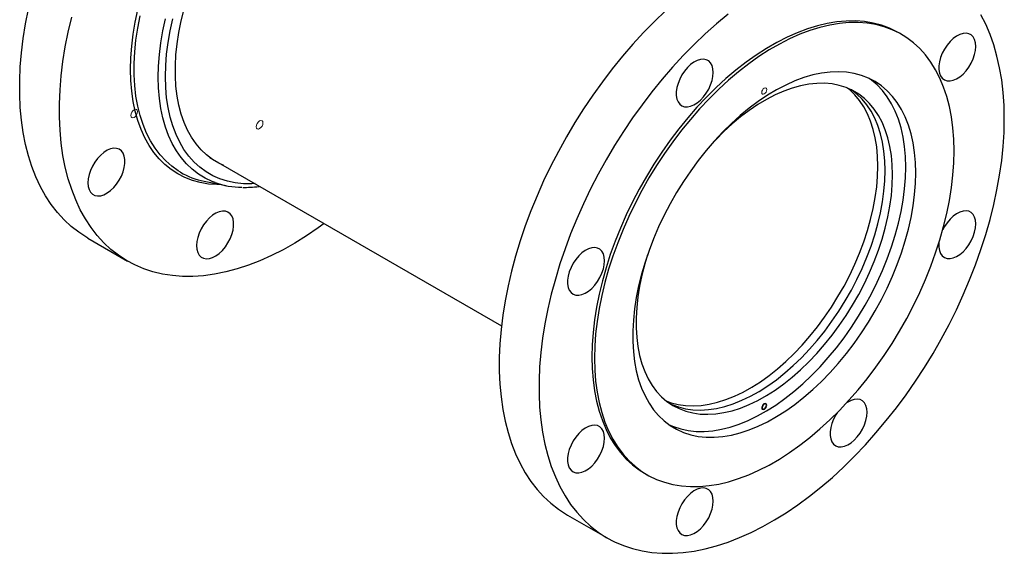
# Model space of a CAD drawing. Header units: inches. Extents: x 2.41 to 11.47, y 2.24 to 8.73.
# Tile 6 of 9: x 9.41 to 11.47, y 4.25 to 5.36. Entities that reach past the tile are written whole.
import ezdxf

# ---------------------------------------------------------------- set-up
doc = ezdxf.new("R2010")
doc.units = ezdxf.units.IN
doc.header["$MEASUREMENT"] = 0
doc.linetypes.add('HIDDEN', pattern=[0.075, 0.05, -0.025])

msp = doc.modelspace()

# ---------------------------------------------------------------- linework, layer by layer
at = {"color": 7, "linetype": 'Continuous', "lineweight": 25}
for p, q in [((11.2537, 5.3339), (11.2482, 5.337)), ((9.8083, 5.0767), (10.418, 4.7247)), ((9.797, 5.027), (9.8427, 5.0177)), ((9.5537, 4.908), (9.6367, 4.86)), ((10.717, 4.4168), (10.7224, 4.4137)), ((10.5558, 4.3295), (10.6388, 4.2815))]:
    msp.add_line(p, q, dxfattribs=at)
at = {"color": 7, "linetype": 'Continuous', "lineweight": 25, "flags": 128}
for points in [[(9.5537, 4.908), (9.5515, 4.9093), (9.5347, 4.9202), (9.5189, 4.9326), (9.5041, 4.9464), (9.4902, 4.9616), (9.4774, 4.9782), (9.4656, 4.9962), (9.4549, 5.0154), (9.4454, 5.0358), (9.437, 5.0574), (9.4297, 5.0802), (9.4236, 5.104), (9.4187, 5.1288), (9.4151, 5.1546), (9.4126, 5.1813), (9.4114, 5.2087), (9.4114, 5.237), (9.4126, 5.2658), (9.4151, 5.2953), (9.4187, 5.3253), (9.4236, 5.3558), (9.4297, 5.3866)], [(10.0479, 4.9384), (10.0353, 4.9293), (10.011, 4.9128), (9.9866, 4.8976), (9.9621, 4.8839), (9.9378, 4.8716), (9.9135, 4.8607), (9.8894, 4.8514), (9.8655, 4.8436), (9.8419, 4.8374), (9.8187, 4.8327), (9.7958, 4.8295), (9.7735, 4.828), (9.7516, 4.828), (9.7304, 4.8297), (9.7097, 4.8329), (9.6898, 4.8377), (9.6706, 4.844), (9.6522, 4.8519), (9.6346, 4.8613), (9.6178, 4.8722), (9.602, 4.8846), (9.5872, 4.8984), (9.5733, 4.9137), (9.5605, 4.9303), (9.5487, 4.9482), (9.538, 4.9674), (9.5285, 4.9878), (9.52, 5.0095), (9.5128, 5.0322), (9.5067, 5.056), (9.5018, 5.0809), (9.4982, 5.1066), (9.4957, 5.1333), (9.4945, 5.1608), (9.4945, 5.189), (9.4957, 5.2179), (9.4982, 5.2474), (9.5018, 5.2774), (9.5067, 5.3078), (9.5128, 5.3387), (9.52, 5.3698)], [(9.8328, 5.0197), (9.8236, 5.0198), (9.8059, 5.0211), (9.7887, 5.024), (9.7723, 5.0285), (9.7567, 5.0345), (9.7418, 5.0421), (9.7278, 5.0512), (9.7148, 5.0617), (9.7027, 5.0737), (9.6916, 5.0871), (9.6816, 5.1018), (9.6727, 5.1178), (9.6649, 5.1351), (9.6582, 5.1535), (9.6528, 5.173), (9.6485, 5.1935), (9.6454, 5.215), (9.6436, 5.2374), (9.643, 5.2606), (9.6436, 5.2845), (9.6454, 5.309), (9.6485, 5.334), (9.6528, 5.3595), (9.6582, 5.3854)], [(9.7472, 5.046), (9.7428, 5.0486), (9.7292, 5.0583), (9.7166, 5.0693), (9.7049, 5.0819), (9.6943, 5.0958), (9.6848, 5.111), (9.6764, 5.1275), (9.6691, 5.1452), (9.663, 5.1641), (9.6581, 5.184), (9.6544, 5.2049), (9.6519, 5.2268), (9.6507, 5.2495), (9.6507, 5.273), (9.6519, 5.2971), (9.6544, 5.3219), (9.6581, 5.3471), (9.663, 5.3727)], [(9.8376, 5.0598), (9.8275, 5.0646), (9.8142, 5.0725), (9.8017, 5.0819), (9.7903, 5.0928), (9.7798, 5.1051), (9.7704, 5.1187), (9.7621, 5.1337), (9.7549, 5.1498), (9.7488, 5.1671), (9.7439, 5.1856), (9.7403, 5.205), (9.7378, 5.2253), (9.7366, 5.2465), (9.7366, 5.2685), (9.7378, 5.2911), (9.7403, 5.3143), (9.7439, 5.3379), (9.7488, 5.362), (9.7549, 5.3863)], [(10.7609, 5.383), (10.7377, 5.3609), (10.7149, 5.3376), (10.6925, 5.3133), (10.6707, 5.2881), (10.6494, 5.2619), (10.6288, 5.2349), (10.6088, 5.2071), (10.5896, 5.1785), (10.5712, 5.1494), (10.5536, 5.1197), (10.5369, 5.0894), (10.521, 5.0588), (10.5062, 5.0278), (10.4923, 4.9966), (10.4795, 4.9652), (10.4677, 4.9336), (10.4571, 4.9021), (10.4475, 4.8706), (10.4391, 4.8393), (10.4318, 4.8081), (10.4257, 4.7773), (10.4209, 4.7468), (10.4172, 4.7168), (10.4147, 4.6873), (10.4135, 4.6584), (10.4135, 4.6302), (10.4147, 4.6028), (10.4172, 4.5761), (10.4209, 4.5503), (10.4257, 4.5255), (10.4318, 4.5017), (10.4391, 4.4789), (10.4475, 4.4573), (10.4571, 4.4369), (10.4677, 4.4176), (10.4795, 4.3997), (10.4923, 4.3831), (10.5062, 4.3679), (10.521, 4.3541), (10.5369, 4.3417), (10.5536, 4.3308), (10.5558, 4.3295)], [(10.8915, 5.3758), (10.8676, 5.356), (10.844, 5.335), (10.8208, 5.3129), (10.7979, 5.2897), (10.7756, 5.2654), (10.7537, 5.2401), (10.7325, 5.2139), (10.7119, 5.1869), (10.6919, 5.1591), (10.6727, 5.1306), (10.6543, 5.1014), (10.6367, 5.0717), (10.6199, 5.0415), (10.6041, 5.0108), (10.5893, 4.9798), (10.5754, 4.9486), (10.5626, 4.9172), (10.5508, 4.8857), (10.5401, 4.8541), (10.5306, 4.8226), (10.5222, 4.7913), (10.5149, 4.7602), (10.5088, 4.7293), (10.5039, 4.6989), (10.5003, 4.6689), (10.4978, 4.6394), (10.4966, 4.6105), (10.4966, 4.5823), (10.4978, 4.5548), (10.5003, 4.5281), (10.5039, 4.5024), (10.5088, 4.4775), (10.5149, 4.4537), (10.5222, 4.431), (10.5306, 4.4093), (10.5401, 4.3889), (10.5508, 4.3697), (10.5626, 4.3518), (10.5754, 4.3352), (10.5893, 4.3199), (10.6041, 4.3061), (10.6199, 4.2937), (10.6367, 4.2828), (10.6543, 4.2734), (10.6727, 4.2655), (10.6919, 4.2592), (10.7119, 4.2544), (10.7325, 4.2512), (10.7537, 4.2495), (10.7756, 4.2495), (10.7979, 4.251), (10.8208, 4.2542), (10.844, 4.2589), (10.8676, 4.2651), (10.8915, 4.2729), (10.9156, 4.2822), (10.9399, 4.2931), (10.9642, 4.3054), (10.9887, 4.3191), (11.0131, 4.3343), (11.0374, 4.3508), (11.0616, 4.3687), (11.0856, 4.3878), (11.1094, 4.4082), (11.1328, 4.4298), (11.1558, 4.4524), (11.1784, 4.4762), (11.2005, 4.501), (11.2221, 4.5267), (11.2431, 4.5533), (11.2634, 4.5807), (11.2829, 4.6089), (11.3018, 4.6378), (11.3198, 4.6672), (11.3369, 4.6972), (11.3532, 4.7277), (11.3686, 4.7585), (11.3829, 4.7896), (11.3963, 4.8209), (11.4086, 4.8524), (11.4198, 4.884), (11.4299, 4.9155), (11.4389, 4.9469), (11.4468, 4.9781), (11.4534, 5.0091), (11.4589, 5.0398), (11.4632, 5.07), (11.4663, 5.0998), (11.4681, 5.129), (11.4687, 5.1576)], [(11.4687, 5.1576), (11.4681, 5.1854), (11.4663, 5.2125), (11.4632, 5.2387), (11.4589, 5.264), (11.4534, 5.2884), (11.4468, 5.3117), (11.4389, 5.3338), (11.4299, 5.3549), (11.4198, 5.3747)], [(9.8195, 5.0242), (9.8135, 5.0266), (9.7988, 5.0336), (9.785, 5.042), (9.7721, 5.052), (9.7601, 5.0634), (9.7491, 5.0762), (9.7392, 5.0903), (9.7303, 5.1058), (9.7226, 5.1224), (9.716, 5.1402), (9.7106, 5.1592), (9.7063, 5.1791), (9.7033, 5.2), (9.7014, 5.2218), (9.7008, 5.2444), (9.7014, 5.2677), (9.7033, 5.2916), (9.7063, 5.316), (9.7106, 5.3409), (9.716, 5.3661)], [(9.9033, 5.0219), (9.8962, 5.0215), (9.8787, 5.0217), (9.8617, 5.0235), (9.8454, 5.0269), (9.8298, 5.0318), (9.815, 5.0384), (9.801, 5.0464), (9.788, 5.056), (9.7759, 5.067), (9.7648, 5.0794), (9.7547, 5.0933), (9.7458, 5.1084), (9.738, 5.1248), (9.7313, 5.1424), (9.7258, 5.1611), (9.7215, 5.1808), (9.7184, 5.2015), (9.7165, 5.2231), (9.7159, 5.2456), (9.7165, 5.2687), (9.7184, 5.2924), (9.7215, 5.3167), (9.7258, 5.3414), (9.7313, 5.3665)], [(11.2482, 5.337), (11.2444, 5.3391), (11.2286, 5.3468), (11.212, 5.3529), (11.1946, 5.3574), (11.1766, 5.3604), (11.1579, 5.3618), (11.1386, 5.3616), (11.1189, 5.3598), (11.0987, 5.3565), (11.0781, 5.3516), (11.0572, 5.3451), (11.036, 5.3372), (11.0147, 5.3277), (10.9933, 5.3167), (10.9718, 5.3043), (10.9504, 5.2906), (10.9291, 5.2754), (10.908, 5.259), (10.8871, 5.2413), (10.8665, 5.2225), (10.8463, 5.2025), (10.8265, 5.1814), (10.8073, 5.1594), (10.7886, 5.1364), (10.7705, 5.1126), (10.7532, 5.088), (10.7366, 5.0627), (10.7208, 5.0369), (10.7058, 5.0105), (10.6918, 4.9836), (10.6787, 4.9565), (10.6666, 4.929), (10.6555, 4.9014), (10.6455, 4.8737), (10.6366, 4.846), (10.6288, 4.8185), (10.6221, 4.7911), (10.6167, 4.764), (10.6124, 4.7372), (10.6094, 4.7109), (10.6075, 4.6852), (10.6069, 4.6601), (10.6075, 4.6357), (10.6094, 4.612), (10.6124, 4.5893), (10.6167, 4.5675), (10.6221, 4.5466), (10.6288, 4.5269), (10.6366, 4.5083), (10.6455, 4.4909), (10.6555, 4.4748), (10.6666, 4.46), (10.6787, 4.4465), (10.6918, 4.4345), (10.7058, 4.4238), (10.717, 4.4168)], [(11.3637, 5.0906), (11.3631, 5.115), (11.3613, 5.1387), (11.3582, 5.1614), (11.3539, 5.1832), (11.3485, 5.204), (11.3419, 5.2238), (11.3341, 5.2424), (11.3252, 5.2598), (11.3151, 5.2759), (11.3041, 5.2907), (11.292, 5.3042), (11.2789, 5.3162), (11.2648, 5.3268), (11.2499, 5.336), (11.2341, 5.3436), (11.2174, 5.3497), (11.2001, 5.3542), (11.182, 5.3572), (11.1634, 5.3586), (11.1441, 5.3584), (11.1243, 5.3567), (11.1041, 5.3533), (11.0835, 5.3484), (11.0627, 5.342), (11.0415, 5.334), (11.0202, 5.3245), (10.9988, 5.3136), (10.9773, 5.3012), (10.9559, 5.2874), (10.9346, 5.2723), (10.9135, 5.2558), (10.8926, 5.2382), (10.872, 5.2193), (10.8518, 5.1993), (10.832, 5.1783), (10.8127, 5.1562), (10.7941, 5.1333), (10.776, 5.1094), (10.7587, 5.0849), (10.7421, 5.0596), (10.7262, 5.0337), (10.7113, 5.0073), (10.6972, 4.9805), (10.6841, 4.9533), (10.672, 4.9259), (10.661, 4.8982), (10.6509, 4.8706), (10.642, 4.8429), (10.6342, 4.8153), (10.6276, 4.7879), (10.6222, 4.7608), (10.6179, 4.7341), (10.6148, 4.7078), (10.613, 4.682), (10.6124, 4.6569), (10.613, 4.6325), (10.6148, 4.6089), (10.6179, 4.5861), (10.6222, 4.5643), (10.6276, 4.5435), (10.6342, 4.5237), (10.642, 4.5051), (10.6509, 4.4878), (10.661, 4.4716), (10.672, 4.4568), (10.6841, 4.4433), (10.6972, 4.4313), (10.7113, 4.4207), (10.7262, 4.4115), (10.7421, 4.4039), (10.7587, 4.3978), (10.776, 4.3933), (10.7941, 4.3903), (10.8127, 4.3889), (10.832, 4.3891), (10.8518, 4.3909), (10.872, 4.3942), (10.8926, 4.3991), (10.9135, 4.4055), (10.9346, 4.4135), (10.9559, 4.423), (10.9773, 4.434), (10.9988, 4.4463), (11.0202, 4.4601), (11.0415, 4.4753), (11.0627, 4.4917), (11.0835, 4.5094), (11.1041, 4.5282), (11.1243, 4.5482), (11.1441, 4.5693), (11.1634, 4.5913), (11.182, 4.6143), (11.2001, 4.6381), (11.2174, 4.6627), (11.2341, 4.6879), (11.2499, 4.7138), (11.2648, 4.7402), (11.2789, 4.767), (11.292, 4.7942), (11.3041, 4.8217), (11.3151, 4.8493), (11.3252, 4.877), (11.3341, 4.9047), (11.3419, 4.9322), (11.3485, 4.9596), (11.3539, 4.9867), (11.3582, 5.0135), (11.3613, 5.0398), (11.3631, 5.0655), (11.3637, 5.0906)], [(11.4091, 5.3087), (11.4085, 5.3163), (11.4067, 5.323), (11.4037, 5.3284), (11.3996, 5.3326), (11.3946, 5.3352), (11.3888, 5.3363), (11.3824, 5.3357), (11.3756, 5.3336), (11.3687, 5.33), (11.3619, 5.3249), (11.3553, 5.3187), (11.3492, 5.3114), (11.3437, 5.3032), (11.3392, 5.2946), (11.3356, 5.2856), (11.3332, 5.2767), (11.3319, 5.2681), (11.3319, 5.2601), (11.3332, 5.253), (11.3356, 5.2469), (11.3392, 5.2421), (11.3437, 5.2387), (11.3492, 5.2368), (11.3553, 5.2365), (11.3619, 5.2379), (11.3687, 5.2408), (11.3756, 5.2451), (11.3824, 5.2508), (11.3888, 5.2576), (11.3946, 5.2654), (11.3996, 5.2738), (11.4037, 5.2826), (11.4067, 5.2916), (11.4085, 5.3004), (11.4091, 5.3087)], [(10.8606, 5.2544), (10.86, 5.262), (10.8581, 5.2687), (10.8551, 5.2742), (10.851, 5.2783), (10.846, 5.2809), (10.8402, 5.282), (10.8339, 5.2815), (10.8271, 5.2793), (10.8202, 5.2757), (10.8133, 5.2707), (10.8067, 5.2644), (10.8006, 5.2571), (10.7952, 5.2489), (10.7906, 5.2403), (10.7871, 5.2314), (10.7846, 5.2225), (10.7834, 5.2139), (10.7834, 5.2059), (10.7846, 5.1987), (10.7871, 5.1926), (10.7906, 5.1878), (10.7952, 5.1844), (10.8006, 5.1825), (10.8067, 5.1823), (10.8133, 5.1836), (10.8202, 5.1865), (10.8271, 5.1908), (10.8339, 5.1965), (10.8402, 5.2033), (10.846, 5.2111), (10.851, 5.2195), (10.8551, 5.2284), (10.8581, 5.2373), (10.86, 5.2461), (10.8606, 5.2544)], [(11.2838, 5.0445), (11.2832, 5.0663), (11.2814, 5.0872), (11.2783, 5.1073), (11.274, 5.1263), (11.2685, 5.1443), (11.2618, 5.1612), (11.254, 5.1769), (11.245, 5.1913), (11.235, 5.2043), (11.2239, 5.216), (11.2119, 5.2263), (11.1989, 5.235), (11.185, 5.2423), (11.1703, 5.248), (11.1549, 5.2521), (11.1387, 5.2547), (11.1219, 5.2556), (11.1046, 5.255), (11.0867, 5.2527), (11.0685, 5.2489), (11.0499, 5.2435), (11.031, 5.2365), (11.012, 5.228), (10.9928, 5.218), (10.9737, 5.2066), (10.9546, 5.1938), (10.9356, 5.1797), (10.9169, 5.1642), (10.8985, 5.1476), (10.8804, 5.1298), (10.8628, 5.1109), (10.8457, 5.091), (10.8292, 5.0702), (10.8134, 5.0486), (10.7983, 5.0263), (10.784, 5.0033), (10.7706, 4.9798), (10.7581, 4.9558), (10.7465, 4.9315), (10.736, 4.9069), (10.7265, 4.8823), (10.7181, 4.8575), (10.7108, 4.8329), (10.7047, 4.8084), (10.6998, 4.7842), (10.6961, 4.7603), (10.6937, 4.7369), (10.6924, 4.7142), (10.6924, 4.692), (10.6937, 4.6707), (10.6961, 4.6502), (10.6998, 4.6306), (10.7047, 4.6121), (10.7108, 4.5946), (10.7181, 4.5783), (10.7265, 4.5633), (10.736, 4.5495), (10.7465, 4.5372), (10.7581, 4.5262), (10.7706, 4.5167), (10.784, 4.5087), (10.7983, 4.5022), (10.8134, 4.4973), (10.8292, 4.4939), (10.8457, 4.4922), (10.8628, 4.492), (10.8804, 4.4935), (10.8985, 4.4965), (10.9169, 4.5012), (10.9356, 4.5073), (10.9546, 4.5151), (10.9737, 4.5243), (10.9928, 4.535), (11.012, 4.5471), (11.031, 4.5606), (11.0499, 4.5754), (11.0685, 4.5915), (11.0867, 4.6087), (11.1046, 4.6271), (11.1219, 4.6464), (11.1387, 4.6668), (11.1549, 4.688), (11.1703, 4.71), (11.185, 4.7327), (11.1989, 4.7559), (11.2119, 4.7797), (11.2239, 4.8038), (11.235, 4.8283), (11.245, 4.8529), (11.254, 4.8776), (11.2618, 4.9023), (11.2685, 4.9269), (11.274, 4.9513), (11.2783, 4.9753), (11.2814, 4.999), (11.2832, 5.022), (11.2838, 5.0445)], [(11.2351, 5.0405), (11.2345, 5.061), (11.2327, 5.0808), (11.2296, 5.0996), (11.2254, 5.1175), (11.22, 5.1343), (11.2134, 5.15), (11.2057, 5.1645), (11.1969, 5.1777), (11.1871, 5.1895), (11.1763, 5.2), (11.1645, 5.2091), (11.1518, 5.2167), (11.1382, 5.2227), (11.1239, 5.2273), (11.1089, 5.2302), (11.0932, 5.2316), (11.077, 5.2314), (11.0602, 5.2297), (11.0431, 5.2264), (11.0255, 5.2215), (11.0077, 5.2151), (10.9898, 5.2072), (10.9717, 5.1978), (10.9536, 5.187), (10.9356, 5.1748), (10.9177, 5.1613), (10.9, 5.1466), (10.8827, 5.1306), (10.8657, 5.1136), (10.856, 5.1031)], [(11.263, 5.0566), (11.2623, 5.0783), (11.2605, 5.0993), (11.2574, 5.1193), (11.2531, 5.1384), (11.2476, 5.1564), (11.2409, 5.1733), (11.2331, 5.1889), (11.2241, 5.2033), (11.2141, 5.2164), (11.203, 5.2281), (11.191, 5.2383), (11.1865, 5.2416)], [(11.2045, 5.0583), (11.2039, 5.0788), (11.2021, 5.0986), (11.1991, 5.1174), (11.1948, 5.1353), (11.1894, 5.1521), (11.1828, 5.1678), (11.1751, 5.1823), (11.1663, 5.1955), (11.1565, 5.2074), (11.1457, 5.2179), (11.1412, 5.2216)], [(11.2198, 5.0494), (11.2192, 5.0699), (11.2173, 5.0896), (11.2143, 5.1085), (11.21, 5.1263), (11.2046, 5.1432), (11.1981, 5.1588), (11.1904, 5.1733), (11.1816, 5.1865), (11.1717, 5.1984), (11.1609, 5.2089), (11.1491, 5.2179), (11.1488, 5.2182)], [(9.5539, 5.0237), (9.5545, 5.016), (9.5564, 5.0094), (9.5594, 5.0039), (9.5635, 4.9998), (9.5685, 4.9971), (9.5743, 4.9961), (9.5806, 4.9966), (9.5874, 4.9987), (9.5943, 5.0024), (9.6012, 5.0074), (9.6078, 5.0137), (9.6139, 5.021), (9.6193, 5.0291), (9.6239, 5.0378), (9.6274, 5.0467), (9.6299, 5.0556), (9.6311, 5.0642), (9.6311, 5.0722), (9.6299, 5.0794), (9.6274, 5.0855), (9.6239, 5.0903), (9.6193, 5.0937), (9.6139, 5.0955), (9.6078, 5.0958), (9.6012, 5.0945), (9.5943, 5.0916), (9.5874, 5.0872), (9.5806, 5.0815), (9.5743, 5.0747), (9.5685, 5.067), (9.5635, 5.0585), (9.5594, 5.0497), (9.5564, 5.0408), (9.5545, 5.032), (9.5539, 5.0237)], [(10.7234, 4.8734), (10.7175, 4.854), (10.7115, 4.8309), (10.7067, 4.8079), (10.703, 4.7853), (10.7006, 4.7632), (10.6994, 4.7417), (10.6994, 4.7208), (10.7006, 4.7006), (10.703, 4.6813), (10.7067, 4.663), (10.7115, 4.6456), (10.7175, 4.6293), (10.7246, 4.6143), (10.7329, 4.6004), (10.7422, 4.5879), (10.7525, 4.5767), (10.7639, 4.5669), (10.7761, 4.5586), (10.7892, 4.5518), (10.8032, 4.5465), (10.8178, 4.5427), (10.8332, 4.5405), (10.8492, 4.5399), (10.8657, 4.5409), (10.8827, 4.5434), (10.9, 4.5475), (10.9177, 4.5531), (10.9356, 4.5603), (10.9536, 4.569), (10.9717, 4.5791), (10.9898, 4.5905), (11.0077, 4.6034), (11.0255, 4.6175), (11.0431, 4.6329), (11.0602, 4.6494), (11.077, 4.667), (11.0932, 4.6856), (11.1089, 4.7051), (11.1239, 4.7254), (11.1382, 4.7464), (11.1518, 4.7681), (11.1645, 4.7904), (11.1763, 4.813), (11.1871, 4.836), (11.1969, 4.8592), (11.2057, 4.8826), (11.2134, 4.9059), (11.22, 4.9292), (11.2254, 4.9523), (11.2296, 4.975), (11.2327, 4.9974), (11.2345, 5.0193), (11.2351, 5.0405), (11.2351, 5.0405)], [(10.7634, 4.5672), (10.7724, 4.564), (10.7871, 4.5603), (10.8025, 4.5581), (10.8184, 4.5575), (10.835, 4.5584), (10.8519, 4.561), (10.8693, 4.5651), (10.887, 4.5707), (10.9049, 4.5779), (10.9229, 4.5865), (10.941, 4.5966), (10.9591, 4.6081), (10.9771, 4.621), (10.9949, 4.6351), (11.0124, 4.6505), (11.0296, 4.667), (11.0463, 4.6846), (11.0626, 4.7032), (11.0783, 4.7227), (11.0933, 4.743), (11.1076, 4.7641), (11.1212, 4.7858), (11.1339, 4.808), (11.1457, 4.8307), (11.1565, 4.8537), (11.1663, 4.8769), (11.1751, 4.9003), (11.1828, 4.9237), (11.1894, 4.9469), (11.1948, 4.97), (11.1991, 4.9928), (11.2021, 5.0152), (11.2039, 5.037), (11.2045, 5.0583)], [(10.7687, 4.518), (10.7775, 4.5142), (10.7925, 4.5093), (10.8084, 4.506), (10.8248, 4.5042), (10.8419, 4.5041), (10.8595, 4.5055), (10.8776, 4.5086), (10.896, 4.5132), (10.9148, 4.5194), (10.9337, 4.5271), (10.9528, 4.5364), (10.972, 4.5471), (10.9911, 4.5592), (11.0101, 4.5727), (11.029, 4.5875), (11.0476, 4.6035), (11.0658, 4.6208), (11.0837, 4.6391), (11.101, 4.6585), (11.1178, 4.6788), (11.134, 4.7), (11.1494, 4.722), (11.1641, 4.7447), (11.178, 4.768), (11.191, 4.7917), (11.203, 4.8159), (11.2141, 4.8403), (11.2241, 4.865), (11.2331, 4.8897), (11.2409, 4.9144), (11.2476, 4.939), (11.2531, 4.9634), (11.2574, 4.9874), (11.2605, 5.011), (11.2623, 5.0341), (11.263, 5.0566)], [(10.7702, 4.5623), (10.7739, 4.5606), (10.7878, 4.5553), (10.8025, 4.5516), (10.8179, 4.5494), (10.8338, 4.5488), (10.8503, 4.5497), (10.8673, 4.5523), (10.8847, 4.5564), (10.9023, 4.562), (10.9202, 4.5692), (10.9383, 4.5778), (10.9564, 4.5879), (10.9744, 4.5994), (10.9924, 4.6122), (11.0102, 4.6264), (11.0277, 4.6417), (11.0449, 4.6582), (11.0616, 4.6758), (11.0779, 4.6944), (11.0936, 4.7139), (11.1086, 4.7342), (11.1229, 4.7553), (11.1364, 4.777), (11.1491, 4.7992), (11.1609, 4.8219), (11.1717, 4.8449), (11.1816, 4.8681), (11.1904, 4.8914), (11.1981, 4.9148), (11.2046, 4.9381), (11.21, 4.9611), (11.2143, 4.9839), (11.2173, 5.0063), (11.2192, 5.0281), (11.2198, 5.0494)], [(9.7811, 4.8924), (9.7817, 4.8848), (9.7836, 4.8782), (9.7866, 4.8727), (9.7907, 4.8686), (9.7957, 4.8659), (9.8015, 4.8649), (9.8078, 4.8654), (9.8146, 4.8675), (9.8215, 4.8712), (9.8284, 4.8762), (9.835, 4.8825), (9.8411, 4.8898), (9.8465, 4.8979), (9.8511, 4.9066), (9.8546, 4.9155), (9.8571, 4.9244), (9.8583, 4.933), (9.8583, 4.941), (9.8571, 4.9482), (9.8546, 4.9543), (9.8511, 4.9591), (9.8465, 4.9625), (9.8411, 4.9643), (9.835, 4.9646), (9.8284, 4.9633), (9.8215, 4.9604), (9.8146, 4.956), (9.8078, 4.9503), (9.8015, 4.9435), (9.7957, 4.9358), (9.7907, 4.9273), (9.7866, 4.9185), (9.7836, 4.9096), (9.7817, 4.9008), (9.7811, 4.8924)], [(11.4091, 4.9376), (11.4085, 4.9453), (11.4067, 4.9519), (11.4037, 4.9574), (11.3996, 4.9615), (11.3946, 4.9641), (11.3888, 4.9652), (11.3824, 4.9647), (11.3756, 4.9626), (11.3687, 4.9589), (11.3619, 4.9539), (11.3553, 4.9476), (11.3492, 4.9403), (11.3437, 4.9322), (11.34, 4.9252)], [(11.332, 4.898), (11.3319, 4.8971), (11.3319, 4.8891), (11.3332, 4.8819), (11.3356, 4.8758), (11.3392, 4.871), (11.3437, 4.8676), (11.3492, 4.8657), (11.3553, 4.8655), (11.3619, 4.8668), (11.3687, 4.8697), (11.3756, 4.8741), (11.3824, 4.8797), (11.3888, 4.8866), (11.3946, 4.8943), (11.3996, 4.9027), (11.4037, 4.9116), (11.4067, 4.9205), (11.4085, 4.9293), (11.4091, 4.9376), (11.4091, 4.9376)], [(10.6334, 4.8609), (10.6327, 4.8685), (10.6309, 4.8751), (10.6279, 4.8806), (10.6238, 4.8847), (10.6188, 4.8874), (10.613, 4.8884), (10.6066, 4.8879), (10.5999, 4.8858), (10.593, 4.8821), (10.5861, 4.8771), (10.5795, 4.8708), (10.5734, 4.8635), (10.568, 4.8554), (10.5634, 4.8467), (10.5598, 4.8378), (10.5574, 4.8289), (10.5562, 4.8203), (10.5562, 4.8123), (10.5574, 4.8051), (10.5598, 4.799), (10.5634, 4.7942), (10.568, 4.7908), (10.5734, 4.789), (10.5795, 4.7887), (10.5861, 4.79), (10.593, 4.7929), (10.5999, 4.7973), (10.6066, 4.803), (10.613, 4.8098), (10.6188, 4.8175), (10.6238, 4.826), (10.6279, 4.8348), (10.6309, 4.8437), (10.6327, 4.8525), (10.6334, 4.8609)], [(11.1819, 4.5441), (11.1813, 4.5517), (11.1794, 4.5584), (11.1764, 4.5638), (11.1724, 4.568), (11.1673, 4.5706), (11.1616, 4.5717), (11.1552, 4.5711), (11.1484, 4.569), (11.1415, 4.5654), (11.1391, 4.5637)], [(10.9715, 4.5588), (10.9712, 4.5605), (10.9702, 4.5616), (10.9688, 4.5619), (10.9672, 4.5613), (10.9655, 4.56), (10.9641, 4.5581), (10.9632, 4.5559), (10.9628, 4.5538), (10.9632, 4.5521), (10.9641, 4.551), (10.9655, 4.5507), (10.9672, 4.5513), (10.9688, 4.5526), (10.9702, 4.5545), (10.9712, 4.5567), (10.9715, 4.5588)], [(11.1194, 4.5432), (11.1165, 4.5386), (11.112, 4.5299), (11.1084, 4.521), (11.106, 4.5121), (11.1047, 4.5035), (11.1047, 4.4955), (11.106, 4.4884), (11.1084, 4.4823), (11.112, 4.4775), (11.1165, 4.4741), (11.1219, 4.4722), (11.128, 4.4719), (11.1346, 4.4733), (11.1415, 4.4761), (11.1484, 4.4805), (11.1552, 4.4862), (11.1616, 4.493), (11.1673, 4.5008), (11.1724, 4.5092), (11.1764, 4.518), (11.1794, 4.527), (11.1813, 4.5358), (11.1819, 4.5441), (11.1819, 4.5441)], [(10.6334, 4.4898), (10.6327, 4.4974), (10.6309, 4.5041), (10.6279, 4.5095), (10.6238, 4.5137), (10.6188, 4.5163), (10.613, 4.5174), (10.6066, 4.5168), (10.5999, 4.5147), (10.593, 4.5111), (10.5861, 4.506), (10.5795, 4.4998), (10.5734, 4.4924), (10.568, 4.4843), (10.5634, 4.4757), (10.5598, 4.4667), (10.5574, 4.4578), (10.5562, 4.4492), (10.5562, 4.4412), (10.5574, 4.4341), (10.5598, 4.428), (10.5634, 4.4232), (10.568, 4.4198), (10.5734, 4.4179), (10.5795, 4.4176), (10.5861, 4.419), (10.593, 4.4219), (10.5999, 4.4262), (10.6066, 4.4319), (10.613, 4.4387), (10.6188, 4.4465), (10.6238, 4.4549), (10.6279, 4.4637), (10.6309, 4.4727), (10.6327, 4.4815), (10.6334, 4.4898)], [(10.8606, 4.3586), (10.86, 4.3662), (10.8581, 4.3728), (10.8551, 4.3783), (10.851, 4.3824), (10.846, 4.3851), (10.8402, 4.3862), (10.8339, 4.3856), (10.8271, 4.3835), (10.8202, 4.3799), (10.8133, 4.3748), (10.8067, 4.3685), (10.8006, 4.3612), (10.7952, 4.3531), (10.7906, 4.3444), (10.7871, 4.3355), (10.7846, 4.3266), (10.7834, 4.318), (10.7834, 4.31), (10.7846, 4.3029), (10.7871, 4.2968), (10.7906, 4.292), (10.7952, 4.2886), (10.8006, 4.2867), (10.8067, 4.2864), (10.8133, 4.2878), (10.8202, 4.2906), (10.8271, 4.295), (10.8339, 4.3007), (10.8402, 4.3075), (10.846, 4.3153), (10.851, 4.3237), (10.8551, 4.3325), (10.8581, 4.3415), (10.86, 4.3502), (10.8606, 4.3586)]]:
    msp.add_lwpolyline(points, dxfattribs=at)
at = {"color": 7, "linetype": 'HIDDEN', "lineweight": 18, "flags": 128}
for points in [[(10.9724, 5.2183), (10.972, 5.2158), (10.9709, 5.2132), (10.9692, 5.2109), (10.9672, 5.2093), (10.9652, 5.2086), (10.9635, 5.2089), (10.9623, 5.2102), (10.962, 5.2123), (10.9623, 5.2148), (10.9635, 5.2175), (10.9652, 5.2197), (10.9672, 5.2214), (10.9692, 5.222), (10.9709, 5.2217), (10.972, 5.2204), (10.9724, 5.2183)], [(9.6436, 5.1643), (9.6442, 5.1616), (9.6457, 5.1598), (9.6479, 5.1594), (9.6506, 5.1603), (9.6533, 5.1625), (9.6555, 5.1655), (9.657, 5.169), (9.6575, 5.1724), (9.657, 5.1751), (9.6555, 5.1769), (9.6533, 5.1773), (9.6506, 5.1764), (9.6479, 5.1742), (9.6457, 5.1712), (9.6442, 5.1677), (9.6436, 5.1643)], [(9.9058, 5.1409), (9.9063, 5.1381), (9.9079, 5.1364), (9.9101, 5.1359), (9.9128, 5.1369), (9.9154, 5.139), (9.9177, 5.1421), (9.9192, 5.1455), (9.9197, 5.1489), (9.9192, 5.1517), (9.9177, 5.1534), (9.9154, 5.1539), (9.9128, 5.1529), (9.9101, 5.1508), (9.9079, 5.1477), (9.9063, 5.1443), (9.9058, 5.1409)], [(10.9724, 4.5593), (10.972, 4.5568), (10.9709, 4.5542), (10.9692, 4.5519), (10.9672, 4.5503), (10.9652, 4.5496), (10.9635, 4.5499), (10.9623, 4.5512), (10.962, 4.5533), (10.9623, 4.5558), (10.9635, 4.5584), (10.9652, 4.5607), (10.9672, 4.5623), (10.9692, 4.563), (10.9709, 4.5627), (10.972, 4.5614), (10.9724, 4.5593)]]:
    msp.add_lwpolyline(points, dxfattribs=at)
at = {"color": 7, "linetype": 'Continuous', "lineweight": 25}
for centre, radius, start, end in [((9.8289, 5.1861), 0.1623, 239.7494, 258.6678), ((9.8775, 5.1862), 0.172, 250.2971, 269.4508)]:
    msp.add_arc(centre, radius, start, end, dxfattribs=at)
msp.add_open_spline([(9.8773, 5.0141), (9.8826, 5.0141), (9.8937, 5.0142), (9.9056, 5.0151), (9.9122, 5.0163), (9.9127, 5.0164)], degree=3, knots=[0, 0, 0, 0, 0.458185, 0.955673, 1, 1, 1, 1], dxfattribs=at)

doc.saveas('drawing.dxf')
